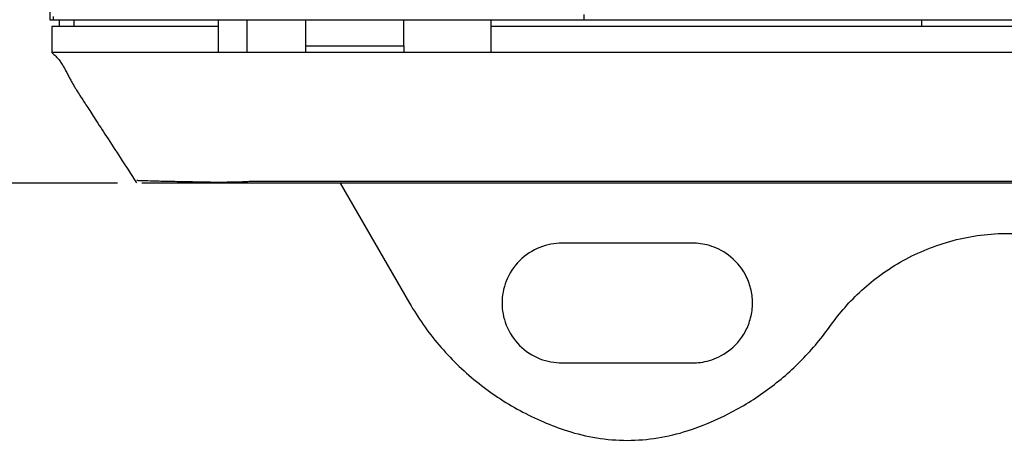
# Model space of a CAD drawing. Header units: millimetres. Extents: x 6 to 273, y 6 to 210.
# Tile 9 of 52: x 25.64 to 43.71, y 90.71 to 98.43. Entities that reach past the tile are written whole.
import ezdxf

# ---------------------------------------------------------------- set-up
doc = ezdxf.new("R2010")
doc.units = ezdxf.units.MM
doc.layers.add('DIMENSIONS', color=140, linetype='Continuous')
doc.styles.add('SLDTEXTSTYLE0', font='TXT', dxfattribs={"width": 0.7})
doc.dimstyles.new('SLDDIMSTYLE2', dxfattribs={"dimtxt": 2.158008, "dimasz": 3.302, "dimexe": 0, "dimexo": 0.0625, "dimgap": 0.539502, "dimtad": 0, "dimtih": 1, "dimtoh": 1, "dimdec": 1, "dimlfac": 2.5, "dimrnd": 1e-09, "dimzin": 12, "dimdsep": 46, "dimtxsty": 'SLDTEXTSTYLE0', "dimsah": 1, "dimcen": 0.09, "dimadec": 0, "dimazin": 3, "dimtfac": 1, "dimtdec": 1, "dimtofl": 0, "dimtmove": 0, "dimatfit": 3, "dimfxl": 0, "dimfrac": 2, "dimtolj": 1, "dimtzin": 12, "dimarcsym": 0})

# ---------------------------------------------------------------- blocks, each defined once
blk = doc.blocks.new('_D_11')
at = {"layer": 'DIMENSIONS'}
for p, q in [((27.569, 142.711), (14.762, 142.711)), ((17.937, 142.711), (17.937, 124.363)), ((14.731, 120.45), (14.006, 120.45)), ((14.006, 120.45), (14.006, 117.02)), ((21.143, 120.45), (21.868, 120.45)), ((21.868, 120.45), (21.868, 117.02)), ((14.006, 117.02), (14.731, 117.02)), ((21.868, 117.02), (21.143, 117.02)), ((17.937, 95.43), (17.937, 116.537)), ((27.432, 95.43), (14.762, 95.43))]:
    blk.add_line(p, q, dxfattribs=at)
for points in [[(17.937, 142.711), (17.429, 139.409), (18.445, 139.409)], [(17.937, 95.43), (18.445, 98.732), (17.429, 98.732)]]:
    blk.add_solid(points, dxfattribs=at)
at = {"layer": 'DIMENSIONS', "char_height": 2.1167, "attachment_point": 1, "style": 'SLDTEXTSTYLE0'}
for s, insert in [('118.2', (13.833, 123.662)), ('4.65', (14.731, 119.749))]:
    blk.add_mtext(s, dxfattribs=dict(at, insert=insert))

msp = doc.modelspace()

# ---------------------------------------------------------------- linework, layer by layer
at = {"color": 7, "linetype": 'Continuous', "lineweight": 25}
for p, q in [((26.188, 98.628), (26.188, 98.43)), ((26.247, 98.492), (26.247, 98.43)), ((35.986, 98.527), (35.986, 98.43)), ((35.986, 98.522), (35.986, 98.43)), ((26.188, 98.43), (26.247, 98.43)), ((26.226, 98.31), (26.228, 97.824)), ((26.247, 98.43), (35.986, 98.43)), ((26.357, 98.43), (26.357, 98.31)), ((26.626, 98.43), (26.626, 98.31)), ((29.284, 98.31), (29.283, 98.43)), ((29.286, 97.83), (29.284, 98.31)), ((29.801, 98.43), (29.801, 97.83)), ((30.886, 97.95), (30.888, 98.43)), ((32.685, 97.95), (32.683, 98.43)), ((34.286, 97.833), (34.288, 98.31)), ((34.288, 98.31), (34.288, 98.43)), ((53.284, 98.31), (34.288, 98.31)), ((35.986, 98.43), (51.585, 98.43)), ((35.986, 98.43), (35.986, 98.43)), ((42.186, 98.43), (42.186, 98.31)), ((30.886, 97.95), (32.685, 97.95)), ((30.885, 97.83), (29.286, 97.83)), ((30.885, 97.829), (30.885, 97.83)), ((30.885, 97.829), (30.886, 97.83)), ((30.886, 97.83), (30.885, 97.83)), ((32.687, 97.829), (30.885, 97.829)), ((30.886, 97.83), (30.886, 97.83)), ((30.886, 97.83), (30.886, 97.83)), ((30.886, 97.83), (30.886, 97.83)), ((30.886, 97.83), (30.886, 97.83)), ((32.686, 97.83), (30.886, 97.83)), ((32.686, 97.83), (32.686, 97.83)), ((32.687, 97.829), (32.686, 97.83)), ((32.686, 97.83), (32.686, 97.83)), ((32.687, 97.83), (32.686, 97.83)), ((32.686, 97.83), (32.686, 97.83)), ((32.686, 97.83), (32.686, 97.83)), ((32.687, 97.83), (32.687, 97.829)), ((34.286, 97.83), (32.687, 97.83)), ((53.286, 97.833), (34.286, 97.833)), ((34.286, 97.83), (34.286, 97.833)), ((29.869, 95.466), (56.373, 95.466)), ((31.518, 95.43), (32.788, 93.23)), ((37.986, 94.329), (35.586, 94.329)), ((35.586, 92.132), (37.986, 92.132))]:
    msp.add_line(p, q, dxfattribs=at)
for points, knots in [([(29.284, 98.31), (28.9, 98.31), (28.516, 98.31), (27.939, 98.31), (27.747, 98.31), (27.459, 98.31), (27.363, 98.31), (27.158, 98.31), (27.049, 98.31), (26.835, 98.31), (26.73, 98.31), (26.544, 98.31), (26.463, 98.31), (26.338, 98.31), (26.294, 98.31), (26.238, 98.31), (26.227, 98.31), (26.224, 98.31), (26.225, 98.31), (26.226, 98.31), (26.226, 98.31), (26.226, 98.31), (26.226, 98.31), (26.226, 98.31), (26.226, 98.31), (26.226, 98.31), (26.226, 98.31), (26.226, 98.31), (26.226, 98.31)], [0, 0, 0, 0, 0.03125, 0.03125, 0.046875, 0.046875, 0.054687, 0.054687, 0.0625, 0.0625, 0.070312, 0.070312, 0.078125, 0.078125, 0.085937, 0.085937, 0.09375, 0.09375, 0.097656, 0.097656, 0.101562, 0.101562, 0.109375, 0.125, 0.25, 0.5, 0.5, 1, 1, 1, 1]), ([(30.886, 97.842), (30.886, 97.852), (30.886, 97.869), (30.886, 97.91), (30.886, 97.937), (30.886, 97.95)], [0, 0, 0, 0, 0.3927917, 0.708221, 1, 1, 1, 1]), ([(32.685, 97.95), (32.685, 97.934), (32.685, 97.899), (32.685, 97.859), (32.686, 97.847), (32.686, 97.842)], [0, 0, 0, 0, 0.369174, 0.768271, 1, 1, 1, 1]), ([(29.286, 97.829), (29.235, 97.829), (29.086, 97.829), (28.792, 97.829), (28.357, 97.829), (27.906, 97.829), (27.468, 97.829), (27.136, 97.828), (26.853, 97.828), (26.634, 97.828), (26.446, 97.828), (26.278, 97.828), (26.213, 97.828), (26.233, 97.828), (26.227, 97.828), (26.229, 97.828), (26.228, 97.828), (26.228, 97.828), (26.228, 97.828), (26.228, 97.828), (26.228, 97.827), (26.228, 97.827), (26.228, 97.827), (26.228, 97.827), (26.228, 97.827), (26.228, 97.827), (26.228, 97.827), (26.228, 97.827), (26.228, 97.827), (26.228, 97.827), (26.228, 97.827)], [0, 0, 0, 0, 0.0076262, 0.0223012, 0.0440337, 0.0728369, 0.0898956, 0.1099016, 0.1219956, 0.13532, 0.1493459, 0.163368, 0.1861016, 0.2079943, 0.2311943, 0.2557007, 0.2968438, 0.3411971, 0.4283565, 0.5256831, 0.6331509, 0.7507556, 0.8626493, 0.8778862, 0.8932588, 0.9087671, 0.9244113, 0.9401914, 0.9561078, 1, 1, 1, 1]), ([(26.228, 97.828), (26.252, 97.806), (26.3, 97.763), (26.356, 97.696), (26.404, 97.63), (26.443, 97.566), (26.48, 97.5), (26.516, 97.431), (26.552, 97.361), (26.589, 97.293), (26.623, 97.231), (26.661, 97.168), (26.69, 97.119), (26.747, 97.031), (26.86, 96.856), (27.024, 96.603), (27.236, 96.276), (27.494, 95.88), (27.681, 95.592), (27.782, 95.436)], [0, 0, 0, 0, 0.109874, 0.218478, 0.318192, 0.409245, 0.491818, 0.583334, 0.662062, 0.728191, 0.78188, 0.823273, 0.85251, 0.874218, 0.894751, 0.916032, 0.939865, 0.967576, 1, 1, 1, 1]), ([(27.786, 95.484), (27.797, 95.483), (27.817, 95.483), (27.967, 95.478), (28.038, 95.476)], [0, 0, 0, 0, 0.526991, 1, 1, 1, 1]), ([(56.373, 95.43), (51.533, 95.43), (44.273, 95.43), (35.804, 95.43), (31.871, 95.43), (30.284, 95.43), (29.829, 95.43), (29.602, 95.43), (29.404, 95.43), (29.222, 95.43), (29.143, 95.43), (29.089, 95.43), (29, 95.43), (28.736, 95.43), (28.355, 95.43), (28.03, 95.43), (27.872, 95.43), (27.874, 95.43), (27.874, 95.43)], [0, 0, 0, 0, 0.35643, 0.534646, 0.623753, 0.64603, 0.651599, 0.657205, 0.662819, 0.668446, 0.676825, 0.685284, 0.693742, 0.71368, 0.80428, 0.894821, 0.985377, 1, 1, 1, 1]), ([(28.038, 95.476), (28.076, 95.475), (28.16, 95.472), (28.339, 95.468), (28.438, 95.466)], [0, 0, 0, 0, 0.441943, 1, 1, 1, 1]), ([(28.438, 95.466), (28.496, 95.465), (28.615, 95.462), (28.82, 95.459), (28.981, 95.456), (29.057, 95.455), (29.09, 95.455)], [0, 0, 0, 0, 0.338874, 0.709079, 0.871972, 1, 1, 1, 1]), ([(29.09, 95.455), (29.094, 95.455), (29.102, 95.454), (29.117, 95.453), (29.133, 95.453), (29.149, 95.452), (29.165, 95.452), (29.181, 95.452), (29.196, 95.451), (29.226, 95.451), (29.279, 95.451), (29.367, 95.452), (29.466, 95.453), (29.571, 95.455), (29.675, 95.458), (29.773, 95.461), (29.838, 95.465), (29.869, 95.466)], [0, 0, 0, 0, 0.051243, 0.096667, 0.137281, 0.173808, 0.206689, 0.236228, 0.262656, 0.28614, 0.392397, 0.500075, 0.617597, 0.725197, 0.82432, 0.915774, 1, 1, 1, 1]), ([(40.522, 92.823), (40.68, 93.045), (40.868, 93.263), (41.311, 93.667), (41.565, 93.853), (42.13, 94.166), (42.441, 94.293), (43.097, 94.465), (43.441, 94.51), (44.13, 94.51), (44.475, 94.465), (45.13, 94.293), (45.441, 94.166), (46.006, 93.853), (46.261, 93.667), (46.703, 93.263), (46.892, 93.045), (47.049, 92.823)], [0, 0, 0, 0, 0.125, 0.125, 0.25, 0.25, 0.375, 0.375, 0.5, 0.5, 0.625, 0.625, 0.75, 0.75, 0.875, 0.875, 1, 1, 1, 1]), ([(35.586, 94.329), (35.456, 94.329), (35.316, 94.306), (35.046, 94.198), (34.916, 94.115), (34.702, 93.9), (34.618, 93.77), (34.511, 93.5), (34.487, 93.36), (34.487, 93.23)], [0, 0, 0, 0, 0.25, 0.25, 0.5, 0.5, 0.75, 0.75, 1, 1, 1, 1]), ([(37.986, 92.132), (38.077, 92.132), (38.181, 92.143), (38.406, 92.209), (38.528, 92.264), (38.762, 92.439), (38.874, 92.561), (38.996, 92.79), (39.028, 92.873), (39.073, 93.047), (39.084, 93.139), (39.084, 93.322), (39.073, 93.414), (39.028, 93.588), (38.996, 93.671), (38.874, 93.9), (38.762, 94.021), (38.528, 94.197), (38.406, 94.252), (38.181, 94.318), (38.077, 94.329), (37.986, 94.329)], [0, 0, 0, 0, 0.125, 0.125, 0.25, 0.25, 0.375, 0.375, 0.4375, 0.4375, 0.5, 0.5, 0.5625, 0.5625, 0.625, 0.625, 0.75, 0.75, 0.875, 0.875, 1, 1, 1, 1]), ([(32.788, 93.23), (32.943, 92.961), (33.125, 92.702), (33.539, 92.217), (33.769, 91.991), (34.269, 91.587), (34.538, 91.408), (35.098, 91.105), (35.39, 90.98), (35.686, 90.885)], [0, 0, 0, 0, 0.25, 0.25, 0.5, 0.5, 0.75, 0.75, 1, 1, 1, 1]), ([(34.487, 93.23), (34.487, 93.101), (34.511, 92.961), (34.618, 92.691), (34.702, 92.561), (34.916, 92.346), (35.046, 92.263), (35.316, 92.155), (35.456, 92.132), (35.586, 92.132)], [0, 0, 0, 0, 0.25, 0.25, 0.5, 0.5, 0.75, 0.75, 1, 1, 1, 1]), ([(37.886, 90.885), (38.145, 90.969), (38.401, 91.075), (38.896, 91.328), (39.135, 91.475), (39.586, 91.807), (39.798, 91.991), (40.187, 92.388), (40.365, 92.601), (40.522, 92.823)], [0, 0, 0, 0, 0.25, 0.25, 0.5, 0.5, 0.75, 0.75, 1, 1, 1, 1]), ([(35.686, 90.885), (36.034, 90.771), (36.41, 90.71), (37.161, 90.71), (37.537, 90.771), (37.886, 90.885)], [0, 0, 0, 0, 0.5, 0.5, 1, 1, 1, 1])]:
    msp.add_open_spline(points, degree=3, knots=knots, dxfattribs=at)

# ---------------------------------------------------------------- dimensions: what is measured, and where the dimension line sits
at = {"layer": 'DIMENSIONS'}
dim = msp.add_linear_dim(base=(17.937, 142.711), p1=(28.702, 95.43), p2=(28.839, 142.711), angle=90, dimstyle='SLDDIMSTYLE2', dxfattribs=at)
dim.commit()
dim.dimension.update_dxf_attribs({"geometry": '_D_11', "text_midpoint": (17.937, 120.45), "dimtype": 160})

doc.saveas('drawing.dxf')
